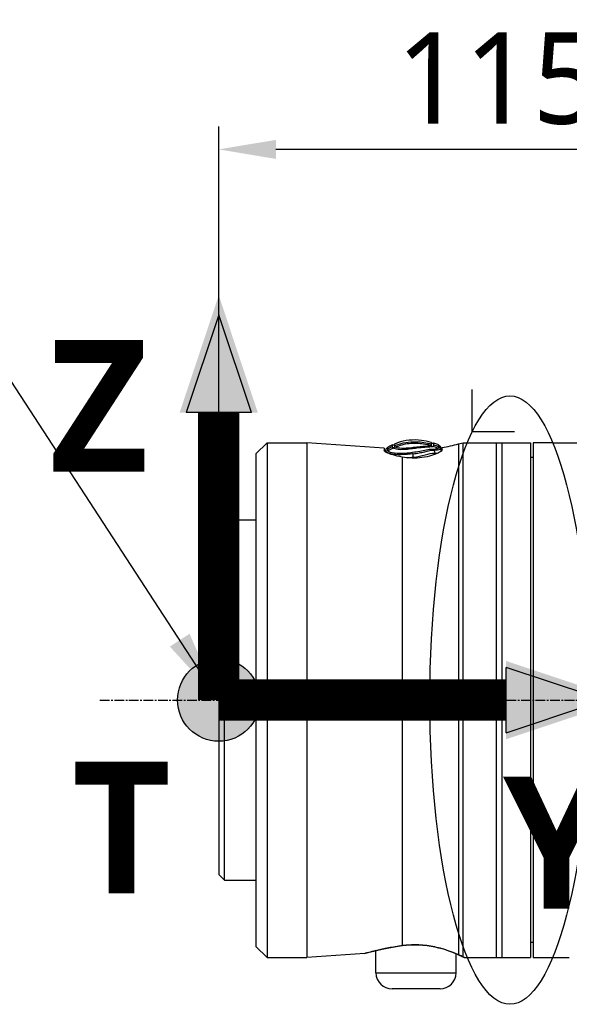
# Model space of a CAD drawing. Header units: millimetres. Extents: x 0 to 5219, y 0 to 2970.
# Tile 145 of 229: x 1741 to 1837, y 2185 to 2357. Entities that reach past the tile are written whole.
import ezdxf

# ---------------------------------------------------------------- set-up
doc = ezdxf.new("R2010")
doc.units = ezdxf.units.MM
doc.header["$LTSCALE"] = 0.2
doc.linetypes.add('CENTER2', pattern=[1.125, 0.75, -0.125, 0.125, -0.125])
for name, color, linetype in [('02_Center Line', 1, 'CENTER2'), ('07_Special Line2', 76, 'Continuous'), ('12_Before Rev.Num.', 5, 'Continuous'), ('13_After Rev.Num.', 6, 'Continuous')]:
    doc.layers.add(name, color=color, linetype=linetype)
doc.layers.add('14_Mark', color=7, linetype='Continuous', true_color=0xe03c31)
doc.styles.add('Rainbow-5.0 Style', font='malgunsl.ttf')
doc.dimstyles.new('Rainbow-5.0 Style', dxfattribs={"dimtxt": 4, "dimasz": 2.5, "dimexe": 1, "dimexo": 1, "dimgap": 1, "dimtad": 1, "dimdsep": 46, "dimtxsty": 'Rainbow-5.0 Style', "dimcen": 0, "dimclrd": 251, "dimclre": 251, "dimclrt": 7, "dimazin": 3, "dimtp": 0.1, "dimtm": 0.1, "dimtfac": 0.61, "dimtmove": 0, "dimatfit": 3, "dimfxl": 1, "dimlwd": -1, "dimlwe": -1, "dimarcsym": 1})

# ---------------------------------------------------------------- blocks, each defined once
blk = doc.blocks.new('*D129')
at = {"color": 251, "linetype": 'ByBlock', "transparency": 16777216}
for p, q in [((1775.91, 2272.4), (1775.91, 2338.18)), ((1891.21, 2289.86), (1891.21, 2338.18)), ((1881.21, 2334.18), (1785.91, 2334.18))]:
    blk.add_line(p, q, dxfattribs=at)
at = {"color": 251, "transparency": 16777216}
for points in [[(1785.91, 2335.84), (1785.91, 2332.51), (1775.91, 2334.18)], [(1881.21, 2335.84), (1881.21, 2332.51), (1891.21, 2334.18)]]:
    blk.add_solid(points, dxfattribs=at)
at = {"layer": 'Defpoints', "color": 0, "transparency": 16777216}
for p in [(1775.91, 2334.18), (1891.21, 2285.86), (1775.91, 2268.4)]:
    blk.add_point(p, dxfattribs=at)
at = {"color": 7, "transparency": 16777216, "insert": (1833.56, 2346.5), "char_height": 16, "attachment_point": 5, "style": 'Rainbow-5.0 Style'}
blk.add_mtext('115.3', dxfattribs=at)
blk = doc.blocks.new('Blk$A22R2-4W24X')
for p, q in [((-265.05, 1540.06), (-263.11, 1542)), ((-263.11, 1542), (-263.11, 1452)), ((-263.11, 1542), (-256.13, 1542)), ((-256.13, 1542), (-256.13, 1452)), ((-242.6, 1541.05), (-256.13, 1542)), ((-242.6, 1541.05), (-242.6, 1540.62)), ((-232.63, 1540.81), (-232.63, 1540.56)), ((-232.5, 1540.73), (-232.5, 1541.16)), ((-229.6, 1541.78), (-228.79, 1542)), ((-229.6, 1541.78), (-229.6, 1452.47)), ((-228.79, 1452.1), (-228.79, 1542)), ((-228.79, 1542), (-217.05, 1542)), ((-223.05, 1542), (-223.05, 1452)), ((-222.05, 1542), (-222.05, 1452)), ((-217.05, 1542), (-217.05, 1452)), ((-216.55, 1542), (-216.55, 1452)), ((-213.55, 1542), (-216.55, 1542)), ((-213.05, 1542), (-202.13, 1542)), ((-265.05, 1540.06), (-265.05, 1453.94)), ((-239.46, 1539.48), (-239.46, 1454.07)), ((-216.55, 1539.39), (-217.05, 1539.4)), ((-271.55, 1527.5), (-270.55, 1528.5)), ((-271.55, 1527.5), (-271.55, 1466.5)), ((-270.55, 1465.5), (-270.55, 1528.5)), ((-270.55, 1528.5), (-265.05, 1528.5)), ((-271.55, 1466.5), (-270.55, 1465.5)), ((-270.55, 1465.5), (-265.05, 1465.5)), ((-265.05, 1453.94), (-263.11, 1452)), ((-244.05, 1453.21), (-244.05, 1453.21)), ((-244.05, 1449.3), (-244.05, 1453.19)), ((-216.55, 1454.61), (-217.05, 1454.6)), ((-263.11, 1452), (-256.13, 1452)), ((-245.98, 1452.71), (-256.13, 1452)), ((-230.05, 1452.67), (-230.05, 1452.67)), ((-230.05, 1449.3), (-230.05, 1452.65)), ((-228.6, 1452), (-217.05, 1452)), ((-216.55, 1452), (-213.55, 1452)), ((-213.05, 1452), (-210.24, 1452)), ((-244.05, 1449.3), (-230.05, 1449.3)), ((-232.85, 1446.5), (-241.25, 1446.5))]:
    blk.add_line(p, q)
for centre, radius, start, end in [((-241.06, 1541.96), 0.355, 255.413, 331.286), ((-237.36, 1570.76), 30, 279.3302, 285), ((-241.25, 1449.3), 2.8, 180, 270), ((-232.85, 1449.3), 2.8, 270, 0)]:
    blk.add_arc(centre, radius, start, end)
for centre, major_axis, ratio, start_param, end_param in [((-239.81, 1530.57), (-4.56, -11.08), 0.720783, 3.806084, 3.905991), ((-239.7, 1530.08), (4.32, 11.32), 0.717713, 0.634987, 0.736919), ((-241.06, 1541.49), (-0.228, 0.283), 0.976663, 2.222442, 3.54912), ((-242.68, 1500.16), (1.52, 41.46), 0.006101, 6.130261, 6.161035), ((-239.26, 1542.25), (4.86, -0.68), 0.118536, 6.11033, 6.189694), ((-234.13, 1541.76), (0.123, 0.421), 0.70504, 2.378722, 3.696013), ((-234.08, 1542.3), (0.199, 0.356), 0.831402, 2.663698, 3.987093), ((-239.53, 1455.05), (0.129, -0.992), 0.272992, 6.072165, 6.283186), ((-239.53, 1455.05), (0.129, -0.992), 0.272992, 0.000001, 0.000029), ((-229.34, 1453.43), (-0.408, -0.913), 0.834776, 6.093501, 6.09388), ((-229.34, 1453.43), (-0.408, -0.913), 0.834776, 0.000045, 0.186999)]:
    blk.add_ellipse(centre, major_axis=major_axis, ratio=ratio, start_param=start_param, end_param=end_param)
for points, knots in [([(-234.39, 1542.06), (-234.97, 1542.22), (-235.54, 1542.34), (-236.1, 1542.4), (-237.56, 1542.58), (-238.95, 1542.44), (-240.29, 1541.97), (-240.44, 1541.92), (-240.6, 1541.86), (-240.75, 1541.79)], [0.073579, 0.073579, 0.073579, 0.073579, 1.773456, 1.773456, 1.773456, 6.187837, 6.187837, 6.187837, 6.697304, 6.697304, 6.697304, 6.697304]), ([(-237.53, 1540.07), (-237.53, 1540.07), (-237.54, 1540.07), (-237.54, 1540.07), (-237.89, 1540.02), (-238.24, 1539.98), (-238.58, 1539.95), (-239.34, 1539.89), (-240.05, 1539.88), (-240.63, 1539.93), (-240.63, 1539.93), (-240.64, 1539.93), (-240.64, 1539.93), (-241.49, 1540.01), (-242.07, 1540.17), (-242.19, 1540.35), (-242.19, 1540.35), (-242.19, 1540.35), (-242.19, 1540.35), (-242.24, 1540.44), (-242.26, 1540.52), (-242.26, 1540.59), (-242.25, 1540.66), (-242.24, 1540.73), (-242.25, 1540.77), (-242.26, 1540.82), (-242.26, 1540.86), (-242.26, 1540.88), (-242.26, 1540.91), (-242.26, 1540.92), (-242.26, 1540.92)], [-13.766731, -13.766731, -13.766731, -13.766731, -13.746995, -13.746995, -13.746995, -12.677572, -12.677572, -12.677572, -10.325221, -10.325221, -10.325221, -10.30933, -10.30933, -10.30933, -6.88347, -6.88347, -6.88347, -6.871665, -6.871665, -6.871665, -5.161042, -5.161042, -5.161042, -3.441356, -3.441356, -3.441356, -1.714274, -1.714274, -1.714274, 0, 0, 0, 0]), ([(-242.05, 1541.15), (-242.05, 1541.15), (-242.05, 1541.14), (-242.05, 1541.11), (-242.05, 1541.09), (-242.05, 1541.05), (-242.04, 1541.01), (-242.04, 1540.96), (-242.04, 1540.9), (-242.04, 1540.84)], [13.589461, 13.589461, 13.589461, 13.589461, 15.291102, 15.291102, 15.291102, 16.992719, 16.992719, 16.992719, 18.712231, 18.712231, 18.712231, 18.712231]), ([(-241.96, 1540.54), (-241.82, 1540.41), (-241.4, 1540.29), (-240.21, 1540.14), (-239.44, 1540.13), (-238.19, 1540.26), (-237.76, 1540.33), (-236.91, 1540.44), (-236.5, 1540.49), (-235.71, 1540.64), (-235.34, 1540.75), (-234.65, 1540.87), (-234.34, 1540.89), (-234.07, 1540.88)], [20.788081, 20.788081, 20.788081, 20.788081, 23.444982, 23.444982, 26.101901, 26.101901, 27.43036, 27.43036, 28.758819, 28.758819, 30.087278, 30.087278, 31.415738, 31.415738, 31.415738, 31.415738]), ([(-241.14, 1541.31), (-241.14, 1541.36), (-241.14, 1541.41), (-241.14, 1541.49), (-241.14, 1541.52), (-241.15, 1541.59), (-241.15, 1541.62), (-241.15, 1541.62)], [-0.5003967, -0.5003967, -0.5003967, -0.5003967, -0.3749442, -0.3749442, -0.2498089, -0.2498089, 0, 0, 0, 0]), ([(-241.04, 1541.03), (-241.07, 1541.05), (-241.09, 1541.06), (-241.1, 1541.08), (-241.12, 1541.1), (-241.13, 1541.11), (-241.13, 1541.13), (-241.14, 1541.13), (-241.14, 1541.13), (-241.14, 1541.14)], [16.2046565, 16.2046565, 16.2046565, 16.2046565, 16.5350251, 16.5350251, 16.5350251, 16.8635253, 16.8635253, 16.8635253, 16.9347143, 16.9347143, 16.9347143, 16.9347143]), ([(-234.08, 1541.36), (-234.26, 1541.24), (-234.83, 1541.23), (-235.52, 1541.18), (-235.92, 1541.15), (-236.39, 1541.1), (-236.88, 1541.03), (-237.23, 1540.99), (-237.58, 1540.94), (-237.94, 1540.9), (-238.79, 1540.79), (-239.6, 1540.74), (-240.19, 1540.81), (-240.61, 1540.86), (-240.9, 1540.94), (-241.04, 1541.03)], [6.83821, 6.83821, 6.83821, 6.83821, 9.362067, 9.362067, 9.362067, 10.842339, 10.842339, 10.842339, 11.887217, 11.887217, 11.887217, 14.411544, 14.411544, 14.411544, 16.204654, 16.204654, 16.204654, 16.204654]), ([(-240.74, 1541.49), (-240.26, 1541.69), (-239.76, 1541.84), (-239.27, 1541.96), (-238.7, 1542.08), (-238.12, 1542.16), (-237.53, 1542.17), (-236.71, 1542.2), (-235.88, 1542.11), (-235.02, 1541.92), (-234.81, 1541.87), (-234.59, 1541.82), (-234.38, 1541.75)], [1.942734, 1.942734, 1.942734, 1.942734, 3.510907, 3.510907, 3.510907, 5.294969, 5.294969, 5.294969, 7.771433, 7.771433, 7.771433, 8.384461, 8.384461, 8.384461, 8.384461]), ([(-240.74, 1541.32), (-240.74, 1541.35), (-240.74, 1541.38), (-240.74, 1541.44), (-240.74, 1541.46), (-240.74, 1541.49)], [0, 0, 0, 0, 0.0569111, 0.0569111, 0.1273668, 0.1273668, 0.1273668, 0.1273668]), ([(-240.63, 1541.21), (-240.66, 1541.23), (-240.68, 1541.24), (-240.7, 1541.26), (-240.72, 1541.27), (-240.73, 1541.29), (-240.73, 1541.3), (-240.73, 1541.31), (-240.74, 1541.31), (-240.74, 1541.32)], [16.1226828, 16.1226828, 16.1226828, 16.1226828, 16.4885012, 16.4885012, 16.4885012, 16.8511653, 16.8511653, 16.8511653, 16.9347143, 16.9347143, 16.9347143, 16.9347143]), ([(-234.49, 1541.48), (-234.69, 1541.54), (-234.89, 1541.59), (-235.1, 1541.63), (-235.92, 1541.81), (-236.75, 1541.9), (-237.58, 1541.87), (-237.6, 1541.87), (-237.61, 1541.87), (-237.62, 1541.87), (-238.47, 1541.83), (-239.31, 1541.68), (-240.11, 1541.4), (-240.29, 1541.35), (-240.46, 1541.28), (-240.63, 1541.21)], [-8.25646, -8.25646, -8.25646, -8.25646, -7.624618, -7.624618, -7.624618, -5.1247, -5.1247, -5.1247, -5.082989, -5.082989, -5.082989, -2.541442, -2.541442, -2.541442, -1.992945, -1.992945, -1.992945, -1.992945]), ([(-238.37, 1541.05), (-238.93, 1541), (-239.45, 1540.99), (-240.22, 1541.07), (-240.49, 1541.14), (-240.63, 1541.21)], [12.517617, 12.517617, 12.517617, 12.517617, 14.410588, 14.410588, 16.122673, 16.122673, 16.122673, 16.122673]), ([(-236.88, 1541.21), (-237.18, 1541.18), (-237.49, 1541.14), (-237.99, 1541.08), (-238.18, 1541.06), (-238.37, 1541.05)], [10.889931, 10.889931, 10.889931, 10.889931, 11.886462, 11.886462, 12.517617, 12.517617, 12.517617, 12.517617]), ([(-234.49, 1541.48), (-234.66, 1541.39), (-235.09, 1541.35), (-235.62, 1541.33), (-235.92, 1541.32), (-236.25, 1541.28), (-236.6, 1541.24), (-236.69, 1541.23), (-236.79, 1541.22), (-236.88, 1541.21)], [7.141582, 7.141582, 7.141582, 7.141582, 9.362054, 9.362054, 9.362054, 10.573628, 10.573628, 10.573628, 10.889931, 10.889931, 10.889931, 10.889931]), ([(-234.38, 1541.75), (-234.38, 1541.75), (-234.38, 1541.75), (-234.38, 1541.68), (-234.36, 1541.6), (-234.43, 1541.52)], [5.066455, 5.066455, 5.066455, 5.066455, 5.128657, 5.128657, 6.83821, 6.83821, 6.83821, 6.83821]), ([(-234.39, 1542.06), (-234.39, 1542.06), (-234.39, 1542.05), (-234.39, 1542.02), (-234.39, 1542), (-234.39, 1541.97), (-234.38, 1541.92), (-234.38, 1541.88), (-234.38, 1541.82), (-234.38, 1541.75)], [0, 0, 0, 0, 1.709554, 1.709554, 1.709554, 3.419104, 3.419104, 3.419104, 5.066451, 5.066451, 5.066451, 5.066451]), ([(-233.97, 1541.63), (-233.97, 1541.62), (-233.97, 1541.61), (-233.97, 1541.6), (-233.97, 1541.59), (-233.97, 1541.59), (-233.97, 1541.59), (-233.97, 1541.58), (-233.97, 1541.56), (-233.98, 1541.55), (-233.98, 1541.53), (-233.98, 1541.52), (-233.98, 1541.5), (-233.98, 1541.49), (-233.99, 1541.47), (-233.99, 1541.45), (-234, 1541.44), (-234.01, 1541.42), (-234.02, 1541.41), (-234.04, 1541.39), (-234.06, 1541.38), (-234.08, 1541.36)], [4.856578, 4.856578, 4.856578, 4.856578, 5.128657, 5.128657, 5.128657, 5.185049, 5.185049, 5.185049, 5.513346, 5.513346, 5.513346, 5.841966, 5.841966, 5.841966, 6.171736, 6.171736, 6.171736, 6.503514, 6.503514, 6.503514, 6.83821, 6.83821, 6.83821, 6.83821]), ([(-234.07, 1540.88), (-234.04, 1540.88), (-234.01, 1540.88), (-233.94, 1540.88), (-233.9, 1540.88), (-233.82, 1540.89), (-233.77, 1540.89), (-233.68, 1540.9), (-233.64, 1540.9), (-233.57, 1540.91), (-233.53, 1540.92), (-233.36, 1540.95), (-233.22, 1540.98), (-233.16, 1541.03)], [0, 0, 0, 0, 0.0146911, 0.0146911, 0.0270405, 0.0270405, 0.0580232, 0.0580232, 0.077436, 0.077436, 0.1037284, 0.1037284, 0.1923821, 0.1923821, 0.1923821, 0.1923821]), ([(-233.99, 1541.94), (-233.98, 1541.94), (-233.99, 1541.91), (-233.98, 1541.84), (-233.98, 1541.81), (-233.98, 1541.73), (-233.97, 1541.68), (-233.97, 1541.63)], [-0.4980541, -0.4980541, -0.4980541, -0.4980541, -0.2482966, -0.2482966, -0.1249533, -0.1249533, -0.0001115, -0.0001115, -0.0001115, -0.0001115]), ([(-233.09, 1541.62), (-233.19, 1541.66), (-233.29, 1541.7), (-233.39, 1541.73), (-233.53, 1541.78), (-233.66, 1541.83), (-233.8, 1541.88), (-233.86, 1541.9), (-233.92, 1541.92), (-233.99, 1541.94)], [-1.0896743, -1.0896743, -1.0896743, -1.0896743, -0.7634499, -0.7634499, -0.7634499, -0.3184296, -0.3184296, -0.3184296, -0.1133023, -0.1133023, -0.1133023, -0.1133023]), ([(-232.86, 1541.42), (-232.86, 1541.42), (-232.86, 1541.4), (-232.86, 1541.36), (-232.86, 1541.31), (-232.86, 1541.24), (-232.86, 1541.15), (-232.86, 1541.15), (-232.86, 1541.15), (-232.86, 1541.15), (-232.86, 1541.06), (-232.8, 1540.94), (-232.93, 1540.83), (-232.93, 1540.83), (-232.93, 1540.83), (-232.93, 1540.83), (-233, 1540.78), (-233.12, 1540.75), (-233.28, 1540.72), (-233.45, 1540.69), (-233.65, 1540.68), (-233.91, 1540.68)], [27.547428, 27.547428, 27.547428, 27.547428, 29.915632, 29.915632, 29.915632, 32.28311, 32.28311, 32.28311, 32.293424, 32.293424, 32.293424, 34.650769, 34.650769, 34.650769, 34.666423, 34.666423, 34.666423, 35.852922, 35.852922, 35.852922, 37.038768, 37.038768, 37.038768, 37.038768]), ([(-233.16, 1541.03), (-233.15, 1541.04), (-233.15, 1541.04), (-233.14, 1541.05), (-233.1, 1541.09), (-233.08, 1541.13), (-233.08, 1541.17), (-233.07, 1541.22), (-233.08, 1541.27), (-233.08, 1541.31)], [33.655801, 33.655801, 33.655801, 33.655801, 33.760716, 33.760716, 33.760716, 34.688162, 34.688162, 34.688162, 35.7207, 35.7207, 35.7207, 35.7207]), ([(-233.08, 1541.31), (-233.09, 1541.42), (-233.09, 1541.49), (-233.09, 1541.59), (-233.09, 1541.62), (-233.09, 1541.62)], [35.720723, 35.720723, 35.720723, 35.720723, 38.259702, 38.259702, 40.798705, 40.798705, 40.798705, 40.798705]), ([(-232.62, 1540.54), (-232.63, 1540.57), (-232.64, 1540.61), (-232.63, 1540.74), (-232.63, 1540.89), (-232.63, 1540.92), (-232.63, 1540.92)], [-88.15419, -88.15419, -88.15419, -88.15419, -87.395054, -87.395054, -85.022055, -82.649057, -82.649057, -82.649057, -82.649057]), ([(-213.05, 1542), (-213.05, 1542), (-213.06, 1542), (-213.11, 1542), (-213.15, 1542), (-213.24, 1542), (-213.3, 1542), (-213.42, 1542), (-213.49, 1542), (-213.55, 1542)], [0.075338, 0.075338, 0.075338, 0.075338, 0.09417251, 0.09417251, 0.11300701, 0.11300701, 0.13184151, 0.13184151, 0.15067601, 0.15067601, 0.15067601, 0.15067601]), ([(-239.46, 1539.48), (-240.07, 1539.58), (-240.63, 1539.72), (-241.53, 1539.98), (-241.92, 1540.13), (-242.46, 1540.4), (-242.59, 1540.52), (-242.6, 1540.62), (-242.6, 1540.62), (-242.6, 1540.62)], [0.1977937, 0.1977937, 0.1977937, 0.1977937, 0.387441, 0.387441, 0.5821596, 0.5821596, 0.7768781, 0.7768781, 0.7818888, 0.7818888, 0.7818888, 0.7818888]), ([(-232.5, 1540.73), (-232.5, 1540.67), (-232.54, 1540.61), (-232.72, 1540.45), (-232.88, 1540.34), (-233.4, 1540.08), (-233.82, 1539.9), (-234.82, 1539.6), (-235.39, 1539.48), (-236.57, 1539.33), (-237.15, 1539.29), (-238.33, 1539.32), (-238.91, 1539.38), (-239.46, 1539.48)], [-1.008807, -1.008807, -1.008807, -1.008807, -0.894314, -0.894314, -0.757357, -0.757357, -0.553933, -0.553933, -0.356896, -0.356896, -0.180196, -0.180196, -0.002003, -0.002003, -0.002003, -0.002003]), ([(-238.68, 1539.37), (-238.65, 1539.37), (-238.27, 1539.39), (-237.88, 1539.43), (-237.52, 1539.48)], [-97.578245, -97.578245, -97.578245, -97.578245, -97.495612, -96.425052, -96.425052, -96.425052, -96.425052]), ([(-237.53, 1540.07), (-237.18, 1540.11), (-236.84, 1540.16), (-236.51, 1540.22), (-236.18, 1540.27), (-235.85, 1540.34), (-235.54, 1540.42), (-235.54, 1540.42), (-235.53, 1540.43), (-235.53, 1540.43), (-234.91, 1540.59), (-234.35, 1540.71), (-233.91, 1540.68)], [-41.323422, -41.323422, -41.323422, -41.323422, -40.272392, -40.272392, -40.272392, -39.2015, -39.2015, -39.2015, -39.181422, -39.181422, -39.181422, -37.039421, -37.039421, -37.039421, -37.039421]), ([(-237.52, 1539.48), (-236.81, 1539.57), (-236.1, 1539.7), (-235.46, 1539.87), (-234.82, 1540.04), (-234.24, 1540.21), (-233.77, 1540.19)], [-96.425052, -96.425052, -96.425052, -96.425052, -94.283051, -94.283051, -94.283051, -92.14105, -92.14105, -92.14105, -92.14105]), ([(-245.98, 1452.71), (-245.98, 1452.71), (-245.34, 1452.9), (-243.02, 1453.46), (-241.36, 1453.82), (-239.46, 1454.07)], [0.5004744, 0.5004744, 0.5004744, 0.5004744, 0.75, 0.75, 1, 1, 1, 1]), ([(-244.05, 1453.19), (-244.59, 1453.06), (-245.01, 1452.95), (-245.46, 1452.83), (-245.58, 1452.8), (-245.7, 1452.77), (-245.73, 1452.76), (-245.75, 1452.75), (-245.76, 1452.75), (-245.77, 1452.75), (-245.77, 1452.75), (-245.77, 1452.75), (-245.77, 1452.75), (-245.77, 1452.75), (-245.77, 1452.75), (-245.77, 1452.75), (-245.77, 1452.75), (-245.78, 1452.75), (-245.78, 1452.75), (-245.78, 1452.74), (-245.78, 1452.74), (-245.78, 1452.74), (-245.79, 1452.74), (-245.8, 1452.74), (-245.81, 1452.74), (-245.87, 1452.72), (-245.91, 1452.72), (-245.97, 1452.71), (-245.97, 1452.71), (-245.98, 1452.71)], [0.5846416, 0.5846416, 0.5846416, 0.5846416, 0.8613113, 0.8613113, 1.0105651, 1.0105651, 1.0853397, 1.0853397, 1.122054, 1.122054, 1.1399903, 1.1399903, 1.1487767, 1.1487767, 1.1532307, 1.1532307, 1.1549493, 1.1549493, 1.1558139, 1.1558139, 1.1562454, 1.1562454, 1.1571231, 1.1571231, 1.1606312, 1.1606312, 1.174389, 1.174389, 1.1766412, 1.1766412, 1.1766412, 1.1766412]), ([(-239.4, 1454.06), (-240.27, 1453.94), (-241.1, 1453.8), (-242.64, 1453.51), (-243.34, 1453.36), (-244.51, 1453.08), (-244.98, 1452.96), (-245.45, 1452.84), (-245.57, 1452.8), (-245.69, 1452.77), (-245.72, 1452.76), (-245.75, 1452.75), (-245.76, 1452.75), (-245.77, 1452.75), (-245.77, 1452.75), (-245.77, 1452.75), (-245.77, 1452.75), (-245.77, 1452.75)], [0, 0, 0, 0, 0.274315, 0.274315, 0.562905, 0.562905, 0.858069, 0.858069, 1.009002, 1.009002, 1.084664, 1.084664, 1.121817, 1.121817, 1.139947, 1.139947, 1.144153, 1.144153, 1.144153, 1.144153]), ([(-239.46, 1454.07), (-237.58, 1454.32), (-235.51, 1454.22), (-233.75, 1453.85), (-231.99, 1453.48), (-230.55, 1452.9), (-229.6, 1452.47)], [0, 0, 0, 0, 0.5, 0.5, 0.5, 1, 1, 1, 1]), ([(-229.75, 1452.52), (-230.23, 1452.73), (-230.86, 1452.99), (-232.33, 1453.49), (-233.19, 1453.73), (-235, 1454.07), (-235.96, 1454.17), (-237.75, 1454.2), (-238.6, 1454.16), (-239.4, 1454.06)], [0, 0, 0, 0, 0.299558, 0.299558, 0.604678, 0.604678, 0.889502, 0.889502, 1.141224, 1.141224, 1.141224, 1.141224]), ([(-228.79, 1452.1), (-228.79, 1452.05), (-228.67, 1452.02), (-228.63, 1452.01), (-228.61, 1452), (-228.6, 1452), (-228.6, 1452)], [0.0001826, 0.0001826, 0.0001826, 0.0001826, 0.3374037, 0.3374037, 0.3374037, 0.5000025, 0.5000025, 0.5000025, 0.5000025]), ([(-213.55, 1452), (-213.49, 1452), (-213.42, 1452), (-213.3, 1452), (-213.24, 1452), (-213.15, 1452), (-213.11, 1452), (-213.06, 1452), (-213.05, 1452), (-213.05, 1452)], [-0.15067601, -0.15067601, -0.15067601, -0.15067601, -0.13184151, -0.13184151, -0.11300701, -0.11300701, -0.09417251, -0.09417251, -0.075338, -0.075338, -0.075338, -0.075338])]:
    blk.add_open_spline(points, degree=3, knots=knots)
for points in [[(-242.26, 1540.92), (-242.37, 1540.8), (-242.45, 1540.6), (-242.47, 1540.44)], [(-242.05, 1541.15), (-242.12, 1541.07), (-242.19, 1540.99), (-242.26, 1540.92)], [(-241.15, 1541.62), (-241.45, 1541.48), (-241.75, 1541.32), (-242.05, 1541.15)], [(-242.04, 1540.84), (-242.04, 1540.78), (-242.04, 1540.72), (-242.03, 1540.65)], [(-240.74, 1541.49), (-240.74, 1541.69), (-240.75, 1541.79), (-240.75, 1541.79)], [(-233.16, 1541.03), (-233.46, 1541.15), (-233.77, 1541.26), (-234.08, 1541.36)], [(-233.91, 1540.69), (-233.96, 1540.75), (-234.02, 1540.82), (-234.07, 1540.88)], [(-233.97, 1541.63), (-233.67, 1541.54), (-233.37, 1541.43), (-233.08, 1541.31)], [(-232.86, 1541.42), (-232.94, 1541.49), (-233.01, 1541.55), (-233.09, 1541.62)], [(-232.63, 1540.92), (-232.63, 1541.1), (-232.72, 1541.3), (-232.86, 1541.42)], [(-232.63, 1540.92), (-232.63, 1540.92), (-232.63, 1540.92), (-232.63, 1540.92)], [(-242.03, 1540.65), (-242.02, 1540.62), (-242, 1540.58), (-241.96, 1540.54)], [(-237.52, 1539.48), (-237.52, 1539.66), (-237.53, 1539.92), (-237.53, 1540.07)], [(-233.91, 1540.68), (-233.84, 1540.56), (-233.77, 1540.35), (-233.77, 1540.19)], [(-233.77, 1540.19), (-233.53, 1540.18), (-233.32, 1540.18), (-233.15, 1540.2)], [(-228.78, 1452.07), (-228.99, 1452.17), (-229.32, 1452.33), (-229.75, 1452.52)], [(-229.6, 1452.47), (-229.27, 1452.32), (-229, 1452.2), (-228.79, 1452.1)], [(-228.6, 1452), (-228.6, 1452), (-228.6, 1452), (-228.62, 1452.01)]]:
    blk.add_open_spline(points, degree=3)
at = {"layer": '02_Center Line', "ltscale": 11.288275}
blk.add_line((-292.33, 1497), (-78.04, 1497), dxfattribs=at)
blk = doc.blocks.new('A$C19ebd0c3_1234')
for q in [(46.93, -0.78), (54.3, 6.59)]:
    blk.add_line((46.93, 6.59), q)
blk.add_ellipse((0, 0), major_axis=(53.19, 0), ratio=0.263273)
blk = doc.blocks.new('A$C46360d6a')
at = {"layer": '07_Special Line2'}
blk.add_hatch(color=256, dxfattribs=at).paths.add_polyline_path([(49.16, 0), (34.9, 4.75), (34.9, -4.75)])
at = {"layer": '12_Before Rev.Num.'}
blk.add_hatch(color=256, dxfattribs=at).paths.add_polyline_path([(0, 49.16), (-4.75, 34.9), (4.75, 34.9)])
at = {"layer": '14_Mark'}
h = blk.add_hatch(color=256, dxfattribs=at)
h.dxf.hatch_style = 1
h.paths.add_polyline_path([(5, 0, 1), (-5, 0, 1)])
at = {"layer": '07_Special Line2'}
for p, q in [((34.9, -3.96), (34.9, 3.96)), ((46.78, 0), (34.9, 3.96)), ((34.9, -3.96), (46.78, 0))]:
    blk.add_line(p, q, dxfattribs=at)
at = {"layer": '07_Special Line2', "const_width": 5}
blk.add_lwpolyline([(34.9, 0), (0, 0)], dxfattribs=at)
at = {"layer": '12_Before Rev.Num.'}
for p, q in [((0, 46.78), (-3.96, 34.9)), ((3.96, 34.9), (0, 46.78)), ((3.96, 34.9), (-3.96, 34.9))]:
    blk.add_line(p, q, dxfattribs=at)
at = {"layer": '12_Before Rev.Num.', "const_width": 5}
blk.add_lwpolyline([(0, 34.9), (0, 0)], dxfattribs=at)
at = {"layer": '14_Mark'}
blk.add_circle((0, 0), 5, dxfattribs=at)
at = {"layer": '07_Special Line2', "insert": (34.53, -17.31), "char_height": 16, "attachment_point": 4, "style": 'Rainbow-5.0 Style'}
blk.add_mtext('{\\fMalgun Gothic Semilight|b1|i0|c129|p50;Y}', dxfattribs=at)
at = {"layer": '12_Before Rev.Num.', "insert": (-20.59, 35.73), "char_height": 16, "attachment_point": 4, "style": 'Rainbow-5.0 Style'}
blk.add_mtext('{\\fMalgun Gothic Semilight|b1|i0|c129|p50;Z}', dxfattribs=at)
at = {"layer": '14_Mark', "insert": (-17.84, -15.46), "char_height": 16, "attachment_point": 4, "style": 'Rainbow-5.0 Style'}
blk.add_mtext('{\\fMalgun Gothic Semilight|b1|i0|c129|p50;T}', dxfattribs=at)

msp = doc.modelspace()

# ---------------------------------------------------------------- block references
at = {"xscale": 1.44, "yscale": 1.44, "zscale": 1.44}
msp.add_blockref('A$C46360d6a', (1775.908, 2237.896), dxfattribs=at)
msp.add_blockref('Blk$A22R2-4W24X', (2047.458, 740.896))
at = {"layer": '13_After Rev.Num.', "rotation": 90}
msp.add_blockref('A$C19ebd0c3_1234', (1826.84, 2237.896), dxfattribs=at)

# ---------------------------------------------------------------- dimensions: what is measured, and where the dimension line sits
dim = msp.add_linear_dim(base=(1775.908, 2334.176), p1=(1891.208, 2285.865), p2=(1775.908, 2268.396), dimstyle='Rainbow-5.0 Style', override={"dimscale": 4, "dimtol": 0, "dimlim": 0, "dimtp": 0.1, "dimtm": 0.1, "dimtfac": 0.61, "dimtdec": 2, "dimtolj": 0, "dimtzin": 8})
dim.commit()
dim.dimension.update_dxf_attribs({"geometry": '*D129', "text_midpoint": (1833.558, 2346.497)})

# ---------------------------------------------------------------- leaders
at = {"annotation_type": 0, "has_hookline": 1, "hookline_direction": 1, "text_width": 210.9}
msp.add_leader([(1775.908, 2237.896), (1713.317, 2333.919), (1700.817, 2333.919)], dimstyle='Rainbow-5.0 Style', override={"dimscale": 5, "dimgap": 1, "dimtad": 1}, dxfattribs=at)

doc.saveas('drawing.dxf')
